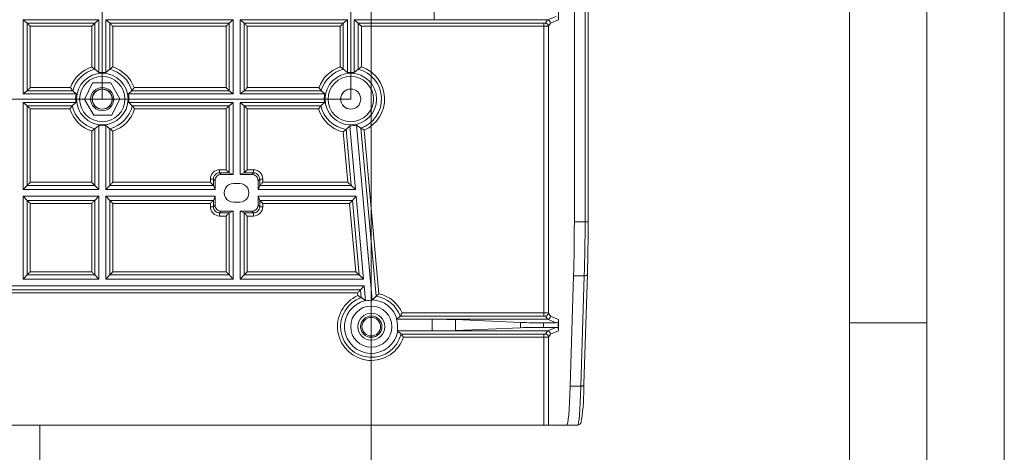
# Model space of a CAD drawing. Header units: millimetres. Extents: x 0 to 420, y 0 to 297.
# Tile 11 of 13: x 356 to 420, y 186 to 214. Entities that reach past the tile are written whole.
import ezdxf

# ---------------------------------------------------------------- set-up
doc = ezdxf.new("R2010")
doc.units = ezdxf.units.MM
doc.styles.add('SLDTEXTSTYLE1', font='TXT', dxfattribs={"width": 0.605})
doc.dimstyles.new('SLDDIMSTYLE0', dxfattribs={"dimtxt": 2.568319, "dimasz": 3.3, "dimexe": 0, "dimexo": 0.0625, "dimgap": 0.64208, "dimtad": 1, "dimdec": 3, "dimlfac": 5, "dimrnd": 1e-09, "dimzin": 12, "dimdsep": 46, "dimtxsty": 'SLDTEXTSTYLE1', "dimsah": 1, "dimcen": 0.09, "dimadec": 0, "dimazin": 3, "dimtfac": 1, "dimtdec": 1, "dimtmove": 0, "dimatfit": 0, "dimfxl": 1, "dimfrac": 2, "dimtolj": 1, "dimtzin": 12, "dimarcsym": 0})
doc.dimstyles.new('SLDDIMSTYLE1', dxfattribs={"dimtxt": 2.568319, "dimasz": 3.3, "dimexe": 0, "dimexo": 0.0625, "dimgap": 0.64208, "dimtad": 1, "dimdec": 3, "dimlfac": 5, "dimrnd": 1e-09, "dimzin": 12, "dimdsep": 46, "dimtxsty": 'SLDTEXTSTYLE1', "dimsah": 1, "dimcen": 0.09, "dimadec": 0, "dimazin": 3, "dimtfac": 1, "dimtdec": 1, "dimtofl": 0, "dimtmove": 0, "dimatfit": 3, "dimfxl": 1, "dimfrac": 2, "dimtolj": 1, "dimtzin": 12, "dimarcsym": 0})

# ---------------------------------------------------------------- blocks, each defined once
blk = doc.blocks.new('*D24')
at = {"color": 7, "linetype": 'Continuous', "lineweight": 0}
for p, q in [((350.528, 264.902), (349.94, 264.902)), ((349.94, 264.902), (349.94, 260.958)), ((356.897, 264.902), (357.485, 264.902)), ((357.485, 264.902), (357.485, 260.958)), ((345.683, 209.12), (345.683, 261.37)), ((361.743, 209.12), (361.743, 261.37)), ((349.94, 260.958), (350.528, 260.958)), ((357.485, 260.958), (356.897, 260.958)), ((345.683, 260.37), (339.283, 260.37)), ((345.683, 260.37), (361.743, 260.37)), ((361.743, 260.37), (368.143, 260.37))]:
    blk.add_line(p, q, dxfattribs=at)
for points in [[(345.683, 260.37), (342.383, 260.87), (342.383, 259.87)], [(361.743, 260.37), (365.043, 259.87), (365.043, 260.87)]]:
    blk.add_solid(points, dxfattribs=at)
at = {"color": 7, "linetype": 'Continuous', "lineweight": 0, "char_height": 2.6458, "attachment_point": 1, "style": 'SLDTEXTSTYLE1'}
for s, insert in [('80,3', (349.107, 268.901, 32.371)), ('3,2', (351.263, 264.369, 32.371))]:
    blk.add_mtext(s, dxfattribs=dict(at, insert=insert))
blk = doc.blocks.new('*D25')
at = {"color": 7, "linetype": 'Continuous', "lineweight": 0}
for p, q in [((307.117, 225.18), (307.117, 231.58)), ((377.789, 225.18), (306.117, 225.18)), ((307.117, 225.18), (307.117, 209.128)), ((302.585, 220.339), (302.585, 220.927)), ((302.585, 220.927), (306.529, 220.927)), ((306.529, 220.927), (306.529, 220.339)), ((302.585, 213.969), (302.585, 213.381)), ((306.529, 213.381), (306.529, 213.969)), ((302.585, 213.381), (306.529, 213.381)), ((377.789, 209.128), (306.117, 209.128)), ((307.117, 209.128), (307.117, 202.728))]:
    blk.add_line(p, q, dxfattribs=at)
for points in [[(307.117, 225.18), (307.617, 228.48), (306.617, 228.48)], [(307.117, 209.128), (306.617, 205.828), (307.617, 205.828)]]:
    blk.add_solid(points, dxfattribs=at)
at = {"color": 7, "linetype": 'Continuous', "lineweight": 0, "char_height": 2.6458, "attachment_point": 1, "rotation": 90, "style": 'SLDTEXTSTYLE1'}
for s, insert in [('3,2', (303.118, 214.704, 32.371)), ('80,3', (298.586, 212.548, 32.371))]:
    blk.add_mtext(s, dxfattribs=dict(at, insert=insert))
blk = doc.blocks.new('*D26')
at = {"color": 7, "linetype": 'Continuous', "lineweight": 0}
for p, q in [((328.317, 235.068), (328.317, 122.653)), ((379.117, 235.068), (379.117, 122.653)), ((351.022, 128.185), (350.434, 128.185)), ((350.434, 128.185), (350.434, 124.241)), ((356.411, 128.185), (356.999, 128.185)), ((356.999, 128.185), (356.999, 124.241)), ((350.434, 124.241), (351.022, 124.241)), ((356.999, 124.241), (356.411, 124.241)), ((328.317, 123.653), (379.117, 123.653))]:
    blk.add_line(p, q, dxfattribs=at)
for points in [[(328.317, 123.653), (331.617, 123.153), (331.617, 124.153)], [(379.117, 123.653), (375.817, 124.153), (375.817, 123.153)]]:
    blk.add_solid(points, dxfattribs=at)
at = {"color": 7, "linetype": 'Continuous', "lineweight": 0, "char_height": 2.6458, "attachment_point": 1, "style": 'SLDTEXTSTYLE1'}
for s, insert in [('254', (349.601, 132.184, 32.371)), ('10', (351.757, 127.651, 32.371))]:
    blk.add_mtext(s, dxfattribs=dict(at, insert=insert))
blk = doc.blocks.new('*D27')
at = {"color": 7, "linetype": 'Continuous', "lineweight": 0}
for p, q in [((350.529, 277.682), (349.941, 277.682)), ((349.941, 277.682), (349.941, 273.738)), ((356.898, 277.682), (357.486, 277.682)), ((357.486, 277.682), (357.486, 273.738)), ((329.639, 209.128), (329.639, 274.15)), ((377.789, 209.128), (377.789, 274.15)), ((349.941, 273.738), (350.529, 273.738)), ((357.486, 273.738), (356.898, 273.738)), ((329.639, 273.15), (377.789, 273.15))]:
    blk.add_line(p, q, dxfattribs=at)
for points in [[(329.639, 273.15), (332.939, 272.65), (332.939, 273.65)], [(377.789, 273.15), (374.489, 273.65), (374.489, 272.65)]]:
    blk.add_solid(points, dxfattribs=at)
at = {"color": 7, "linetype": 'Continuous', "lineweight": 0, "char_height": 2.6458, "attachment_point": 1, "style": 'SLDTEXTSTYLE1'}
for s, insert in [('240,8', (348.128, 281.681, 32.371)), ('9,5', (351.264, 277.149, 32.371))]:
    blk.add_mtext(s, dxfattribs=dict(at, insert=insert))

msp = doc.modelspace()

# ---------------------------------------------------------------- linework, layer by layer
at = {"color": 133, "linetype": 'Continuous', "lineweight": 0}
for p, q in [((420, 0), (420, 297)), ((415, 292), (415, 5)), ((410, 60.25), (410, 287)), ((415, 194.66667), (410, 194.66667))]:
    msp.add_line(p, q, dxfattribs=at)
at = {"color": 7, "linetype": 'Continuous', "lineweight": 15}
for p, q in [((392.2304, 201.1908), (392.2304, 220.70394)), ((393.12234, 201.1908), (393.12234, 220.74705)), ((391.2084, 214.98175), (391.2084, 214.24468)), ((356.62928, 214.23698), (361.52261, 214.23698)), ((356.62928, 209.45605), (356.62928, 214.23698)), ((356.62928, 214.23698), (356.89297, 214.02623)), ((356.89327, 214.02596), (356.89297, 214.02623)), ((361.25892, 214.02623), (361.25862, 214.02596)), ((361.25892, 214.02623), (361.52261, 214.23698)), ((361.52261, 210.83393), (361.52261, 214.23698)), ((361.96268, 214.23698), (370.19958, 214.23698)), ((361.96268, 210.83393), (361.96268, 214.23698)), ((361.96268, 214.23698), (362.22637, 214.02623)), ((362.22667, 214.02596), (362.22637, 214.02623)), ((369.9359, 214.02623), (369.93559, 214.02596)), ((370.19958, 214.23698), (369.9359, 214.02623)), ((370.19958, 209.45605), (370.19958, 214.23698)), ((370.63965, 214.23698), (377.57461, 214.23698)), ((370.63965, 209.45605), (370.63965, 214.23698)), ((370.90334, 214.02623), (370.63965, 214.23698)), ((370.90364, 214.02596), (370.90334, 214.02623)), ((377.31092, 214.02623), (377.31062, 214.02596)), ((377.57461, 214.23698), (377.31092, 214.02623)), ((377.57461, 210.83393), (377.57461, 214.23698)), ((378.01468, 210.83393), (378.01468, 214.23698)), ((378.01468, 214.23698), (383.18243, 214.23698)), ((378.01468, 214.23698), (378.27836, 214.02623)), ((378.27867, 214.02596), (378.27836, 214.02623)), ((383.18243, 214.23698), (390.48913, 214.23698)), ((390.48959, 214.23698), (390.48913, 214.23698)), ((361.25862, 211.05209), (361.52261, 210.83393)), ((361.96268, 210.83393), (362.22667, 211.05209)), ((377.31062, 211.05209), (377.57461, 210.83393)), ((378.01468, 210.83393), (378.27867, 211.05209)), ((361.11598, 210.16801), (360.60264, 209.108)), ((362.29376, 210.16801), (361.11598, 210.16801)), ((362.88264, 209.14803), (362.29376, 210.16801)), ((356.89297, 209.66681), (356.62928, 209.45605)), ((356.62928, 209.45605), (360.05418, 209.45605)), ((356.89297, 209.66681), (356.89327, 209.66708)), ((359.83326, 209.66708), (359.83349, 209.66681)), ((360.05418, 209.45605), (359.83349, 209.66681)), ((363.6518, 209.66681), (363.43111, 209.45605)), ((363.43111, 209.45605), (370.19958, 209.45605)), ((363.6518, 209.66681), (363.65204, 209.66708)), ((369.93559, 209.66708), (369.9359, 209.66681)), ((369.9359, 209.66681), (370.19958, 209.45605)), ((370.63965, 209.45605), (370.90334, 209.66681)), ((370.63965, 209.45605), (376.10618, 209.45605)), ((370.90334, 209.66681), (370.90364, 209.66708)), ((375.88525, 209.66708), (375.88549, 209.66681)), ((375.88549, 209.66681), (376.10618, 209.45605)), ((356.62928, 208.90358), (360.03731, 208.90358)), ((356.62928, 203.28805), (356.62928, 208.90358)), ((356.62928, 208.90358), (356.89297, 208.69282)), ((356.89327, 208.69256), (356.89297, 208.69282)), ((359.80725, 208.69282), (359.807, 208.69256)), ((359.80725, 208.69282), (360.03731, 208.90358)), ((360.60264, 209.108), (361.19153, 208.08801)), ((362.36931, 208.08801), (362.88264, 209.14803)), ((363.44798, 208.90358), (363.67804, 208.69282)), ((363.44798, 208.90358), (370.19958, 208.90358)), ((363.67829, 208.69256), (363.67804, 208.69282)), ((369.9359, 208.69282), (369.93559, 208.69256)), ((370.19958, 208.90358), (369.9359, 208.69282)), ((370.19958, 204.25627), (370.19958, 208.90358)), ((370.63965, 208.90358), (376.08931, 208.90358)), ((370.63965, 204.25627), (370.63965, 208.90358)), ((370.90334, 208.69282), (370.63965, 208.90358)), ((370.90364, 208.69256), (370.90334, 208.69282)), ((375.85924, 208.69282), (375.85899, 208.69256)), ((376.08931, 208.90358), (375.85924, 208.69282)), ((361.19153, 208.08801), (362.36931, 208.08801)), ((361.52261, 207.42211), (361.25862, 207.20393)), ((361.52261, 203.28805), (361.52261, 207.42211)), ((362.22667, 207.20393), (361.96268, 207.42211)), ((361.96268, 203.28805), (361.96268, 207.42211)), ((377.72829, 207.40926), (377.4849, 207.16831)), ((377.72829, 207.40926), (378.09892, 203.28805)), ((378.44907, 207.25502), (378.16659, 207.44868)), ((378.16659, 207.44868), (379.18432, 196.13213)), ((369.42815, 204.25627), (370.19958, 204.25627)), ((370.19958, 204.25627), (369.9365, 204.36128)), ((370.90273, 204.36128), (370.63965, 204.25627)), ((370.63965, 204.25627), (371.40514, 204.25627)), ((356.89327, 203.55204), (356.62928, 203.28805)), ((361.52261, 203.28805), (361.25862, 203.55204)), ((362.22667, 203.55204), (361.96268, 203.28805)), ((368.92339, 203.55113), (369.02839, 203.28805)), ((369.02839, 203.28805), (369.02839, 203.85651)), ((370.21665, 203.66802), (370.61665, 203.66802)), ((371.8049, 203.28805), (371.8049, 203.85651)), ((371.8049, 203.28805), (371.90991, 203.55113)), ((378.09892, 203.28805), (377.81012, 203.55204)), ((356.62928, 203.28805), (361.52261, 203.28805)), ((361.96268, 203.28805), (369.02839, 203.28805)), ((371.8049, 203.28805), (378.09892, 203.28805)), ((356.62928, 202.84798), (361.52261, 202.84798)), ((356.62928, 197.50525), (356.62928, 202.84798)), ((356.62928, 202.84798), (356.89327, 202.58399)), ((361.25862, 202.58399), (361.52261, 202.84798)), ((361.52261, 197.50525), (361.52261, 202.84798)), ((361.96268, 202.84798), (369.02839, 202.84798)), ((361.96268, 197.50525), (361.96268, 202.84798)), ((361.96268, 202.84798), (362.22667, 202.58399)), ((369.02839, 202.84798), (368.92339, 202.58491)), ((369.02839, 202.27951), (369.02839, 202.84798)), ((370.21665, 202.46802), (370.61665, 202.46802)), ((371.8049, 202.84798), (378.1385, 202.84798)), ((371.8049, 202.27951), (371.8049, 202.84798)), ((371.90991, 202.58491), (371.8049, 202.84798)), ((377.89718, 202.58399), (378.1385, 202.84798)), ((378.1385, 202.84798), (378.61898, 197.50525)), ((369.42815, 201.87976), (370.19958, 201.87976)), ((369.9365, 201.77476), (370.19958, 201.87976)), ((370.19958, 197.50525), (370.19958, 201.87976)), ((370.63965, 197.50525), (370.63965, 201.87976)), ((370.63965, 201.87976), (371.40514, 201.87976)), ((370.63965, 201.87976), (370.90273, 201.77476)), ((356.89327, 197.76924), (356.62928, 197.50525)), ((361.52261, 197.50525), (361.25862, 197.76924)), ((362.22667, 197.76924), (361.96268, 197.50525)), ((370.19958, 197.50525), (369.93559, 197.76924)), ((370.90364, 197.76924), (370.63965, 197.50525)), ((378.33018, 197.76924), (378.61898, 197.50525)), ((392.85294, 190.6906), (393.07507, 197.81339)), ((393.07507, 197.81339), (393.07498, 197.81962)), ((356.62928, 197.50525), (361.52261, 197.50525)), ((361.96268, 197.50525), (370.19958, 197.50525)), ((370.63965, 197.50525), (378.61898, 197.50525)), ((391.95947, 190.58059), (392.18161, 197.70338)), ((328.77473, 197.06518), (378.65855, 197.06518)), ((378.65855, 197.06518), (378.41724, 196.80119)), ((378.65855, 197.06518), (378.74601, 196.09271)), ((378.46222, 196.301), (378.73481, 196.11457)), ((378.73481, 196.11457), (378.74601, 196.09271)), ((379.18432, 196.13213), (379.19144, 196.15563)), ((379.19144, 196.15563), (379.42639, 196.38771)), ((380.77689, 194.91161), (380.75426, 194.90425)), ((380.75426, 194.90425), (383.05884, 194.90425)), ((380.97762, 195.115), (380.77689, 194.91161)), ((380.97762, 195.115), (380.97784, 195.11527)), ((383.05884, 194.90425), (390.48913, 194.90425)), ((384.55251, 194.88633), (388.75269, 194.69525)), ((390.24637, 194.67734), (391.05673, 194.67734)), ((390.48913, 194.90425), (390.48959, 194.90425)), ((391.18905, 194.32873), (391.18905, 194.72731)), ((391.2084, 194.89655), (391.2084, 194.15948)), ((380.79958, 194.15178), (380.82247, 194.14443)), ((380.79958, 194.15178), (383.05403, 194.15178)), ((380.82247, 194.14443), (381.03966, 193.94103)), ((383.05403, 194.15178), (390.48913, 194.15178)), ((384.54793, 194.16971), (388.75055, 194.36078)), ((390.24446, 194.37869), (391.05673, 194.37869)), ((390.48959, 194.15178), (390.48913, 194.15178)), ((381.03991, 193.94075), (381.03966, 193.94103)), ((317.17102, 188.06802), (390.26227, 188.06802)), ((357.71664, 176.78466), (357.71664, 188.06802)), ((390.26227, 188.06802), (390.56198, 188.06802)), ((391.7463, 188.06802), (390.56198, 188.06802)), ((392.44697, 188.06802), (391.7463, 188.06802))]:
    msp.add_line(p, q, dxfattribs=at)
at = {"color": 8, "linetype": 'Continuous', "lineweight": 0}
for p, q in [((392.92234, 201.1908), (392.92234, 220.74705)), ((383.18243, 214.23698), (383.18724, 214.98945)), ((390.48913, 214.23698), (391.05673, 214.4639)), ((356.89297, 214.02623), (361.25892, 214.02623)), ((356.89327, 209.66708), (356.89327, 214.02596)), ((361.05938, 213.82671), (357.09251, 213.82671)), ((357.09251, 213.82671), (357.09251, 209.86632)), ((361.05938, 211.20161), (361.05938, 213.82671)), ((361.25862, 214.02596), (361.25862, 211.05209)), ((362.22637, 214.02623), (369.9359, 214.02623)), ((362.22667, 211.05209), (362.22667, 214.02596)), ((362.42591, 213.82671), (362.42591, 211.20161)), ((369.73635, 213.82671), (362.42591, 213.82671)), ((369.73635, 209.86632), (369.73635, 213.82671)), ((369.93559, 214.02596), (369.93559, 209.66708)), ((370.90334, 214.02623), (377.31092, 214.02623)), ((370.90364, 209.66708), (370.90364, 214.02596)), ((377.11138, 213.82671), (371.10288, 213.82671)), ((371.10288, 213.82671), (371.10288, 209.86632)), ((377.11138, 211.20161), (377.11138, 213.82671)), ((377.31062, 214.02596), (377.31062, 211.05209)), ((378.27836, 214.02623), (390.26227, 214.02623)), ((378.27867, 211.05209), (378.27867, 214.02596)), ((378.47791, 213.82671), (378.47791, 211.20161)), ((390.26227, 213.82671), (378.47791, 213.82671)), ((390.26227, 213.82671), (390.26227, 214.02623)), ((390.26227, 213.82671), (390.26227, 195.31452)), ((390.36217, 214.03292), (390.48959, 214.23698)), ((390.68917, 214.0371), (390.56198, 213.8334)), ((390.56198, 195.30783), (390.56198, 213.8334)), ((391.2084, 214.24468), (390.68917, 214.0371)), ((357.09251, 209.86632), (359.688, 209.86632)), ((363.79729, 209.86632), (369.73635, 209.86632)), ((371.10288, 209.86632), (375.74, 209.86632)), ((359.83349, 209.66681), (356.89297, 209.66681)), ((369.9359, 209.66681), (363.6518, 209.66681)), ((375.88549, 209.66681), (370.90334, 209.66681)), ((356.89297, 208.69282), (359.80725, 208.69282)), ((356.89327, 203.55204), (356.89327, 208.69256)), ((363.67804, 208.69282), (369.9359, 208.69282)), ((369.93559, 208.69256), (369.93559, 204.36191)), ((370.90334, 208.69282), (375.85924, 208.69282)), ((370.90364, 204.36191), (370.90364, 208.69256)), ((359.65367, 208.49331), (357.09251, 208.49331)), ((357.09251, 208.49331), (357.09251, 203.75128)), ((369.73635, 208.49331), (363.83162, 208.49331)), ((369.73635, 204.56116), (369.73635, 208.49331)), ((375.70567, 208.49331), (371.10288, 208.49331)), ((371.10288, 208.49331), (371.10288, 204.56116)), ((361.05938, 203.75128), (361.05938, 207.05442)), ((361.25862, 207.20393), (361.25862, 203.55204)), ((362.22667, 203.55204), (362.22667, 207.20393)), ((362.42591, 207.05442), (362.42591, 203.75128)), ((377.59216, 203.75128), (377.29986, 207.00155)), ((377.4849, 207.16831), (377.81012, 203.55204)), ((379.42639, 196.38771), (378.44907, 207.25502)), ((378.6609, 207.12395), (379.61143, 196.55448)), ((369.32314, 204.56116), (369.32314, 204.36128)), ((369.32314, 204.56116), (369.73635, 204.56116)), ((369.32314, 204.36128), (369.42815, 204.25627)), ((369.9365, 204.36128), (369.32314, 204.36128)), ((371.51015, 204.36128), (370.90273, 204.36128)), ((371.10288, 204.56116), (371.51015, 204.56116)), ((371.40514, 204.25627), (371.51015, 204.36128)), ((371.51015, 204.56116), (371.51015, 204.36128)), ((361.25862, 203.55204), (356.89327, 203.55204)), ((357.09251, 203.75128), (361.05938, 203.75128)), ((368.92275, 203.55204), (362.22667, 203.55204)), ((362.42591, 203.75128), (368.72351, 203.75128)), ((368.72351, 203.96152), (368.92339, 203.96152)), ((368.72351, 203.75128), (368.72351, 203.96152)), ((369.02839, 203.85651), (368.92339, 203.96152)), ((368.92339, 203.96152), (368.92339, 203.55113)), ((371.90991, 203.96152), (371.8049, 203.85651)), ((371.90991, 203.55113), (371.90991, 203.96152)), ((372.10978, 203.96152), (371.90991, 203.96152)), ((377.81012, 203.55204), (371.91054, 203.55204)), ((372.10978, 203.96152), (372.10978, 203.75128)), ((372.10978, 203.75128), (377.59216, 203.75128)), ((356.89327, 197.76924), (356.89327, 202.58399)), ((356.89327, 202.58399), (361.25862, 202.58399)), ((357.09251, 202.38475), (357.09251, 197.96848)), ((361.05938, 202.38475), (357.09251, 202.38475)), ((361.05938, 197.96848), (361.05938, 202.38475)), ((361.25862, 202.58399), (361.25862, 197.76924)), ((362.22667, 197.76924), (362.22667, 202.58399)), ((362.22667, 202.58399), (368.92275, 202.58399)), ((368.72351, 202.38475), (362.42591, 202.38475)), ((362.42591, 202.38475), (362.42591, 197.96848)), ((368.72351, 202.17452), (368.72351, 202.38475)), ((368.92339, 202.58491), (368.92339, 202.17452)), ((368.92339, 202.17452), (369.02839, 202.27951)), ((371.8049, 202.27951), (371.90991, 202.17452)), ((371.90991, 202.17452), (371.90991, 202.58491)), ((371.91054, 202.58399), (377.89718, 202.58399)), ((372.10978, 202.38475), (372.10978, 202.17452)), ((377.71505, 202.38475), (372.10978, 202.38475)), ((378.11222, 197.96848), (377.71505, 202.38475)), ((377.89718, 202.58399), (378.33018, 197.76924)), ((368.92339, 202.17452), (368.72351, 202.17452)), ((369.42815, 201.87976), (369.32314, 201.77476)), ((369.32314, 201.77476), (369.9365, 201.77476)), ((369.32314, 201.77476), (369.32314, 201.57488)), ((369.93559, 201.77412), (369.93559, 197.76924)), ((370.90273, 201.77476), (371.51015, 201.77476)), ((370.90364, 197.76924), (370.90364, 201.77412)), ((371.51015, 201.77476), (371.40514, 201.87976)), ((371.51015, 201.57488), (371.51015, 201.77476)), ((372.10978, 202.17452), (371.90991, 202.17452)), ((369.73635, 201.57488), (369.32314, 201.57488)), ((369.73635, 197.96848), (369.73635, 201.57488)), ((371.51015, 201.57488), (371.10288, 201.57488)), ((371.10288, 201.57488), (371.10288, 197.96848)), ((392.2304, 201.1908), (392.92234, 201.1908)), ((392.92234, 201.1908), (393.12234, 201.1908)), ((361.25862, 197.76924), (356.89327, 197.76924)), ((357.09251, 197.96848), (361.05938, 197.96848)), ((369.93559, 197.76924), (362.22667, 197.76924)), ((362.42591, 197.96848), (369.73635, 197.96848)), ((378.33018, 197.76924), (370.90364, 197.76924)), ((371.10288, 197.96848), (378.11222, 197.96848)), ((392.87517, 197.70338), (392.18161, 197.70338)), ((392.65303, 190.58059), (392.87517, 197.70338)), ((329.01605, 196.80119), (378.41724, 196.80119)), ((378.23512, 196.60195), (329.19817, 196.60195)), ((378.25039, 196.43207), (378.23512, 196.60195)), ((378.41724, 196.80119), (378.46222, 196.301)), ((381.11183, 195.31452), (390.26227, 195.31452)), ((390.26227, 195.115), (390.26227, 195.31452)), ((390.56198, 195.30783), (390.68917, 195.10413)), ((390.26227, 195.115), (380.97762, 195.115)), ((383.05403, 194.15178), (383.05884, 194.90425)), ((384.55251, 194.88633), (384.54793, 194.16971)), ((388.75055, 194.36078), (388.75269, 194.69525)), ((390.24637, 194.67734), (390.24446, 194.37869)), ((390.48959, 194.90425), (390.36217, 195.10831)), ((391.05673, 194.67734), (390.48913, 194.90425)), ((390.68917, 195.10413), (391.2084, 194.89655)), ((390.36217, 193.94772), (390.48959, 194.15178)), ((390.48913, 194.15178), (391.05673, 194.37869)), ((390.68917, 193.9519), (390.56198, 193.74819)), ((391.2084, 194.15948), (390.68917, 193.9519)), ((381.03966, 193.94103), (390.26227, 193.94103)), ((390.26227, 193.74151), (381.18917, 193.74151)), ((390.26227, 193.74151), (390.26227, 193.94103)), ((390.26227, 193.74151), (390.26227, 188.06802)), ((390.56198, 188.06802), (390.56198, 193.74819)), ((391.95947, 190.58059), (392.65303, 190.58059))]:
    msp.add_line(p, q, dxfattribs=at)
at = {"color": 7, "linetype": 'Continuous', "lineweight": 15, "flags": 128}
for points in [[(357.09251, 213.82671), (357.05563, 213.86359), (357.02002, 213.8992), (356.9869, 213.93233), (356.95739, 213.96183), (356.93252, 213.9867), (356.91314, 214.00608), (356.8999, 214.01932), (356.89327, 214.02596)], [(361.05938, 213.82671), (361.09625, 213.86359), (361.13187, 213.8992), (361.16499, 213.93233), (361.1945, 213.96183), (361.21937, 213.9867), (361.23875, 214.00608), (361.25199, 214.01932), (361.25862, 214.02596)], [(362.42591, 213.82671), (362.38903, 213.86359), (362.35342, 213.8992), (362.3203, 213.93233), (362.29079, 213.96183), (362.26592, 213.9867), (362.24654, 214.00608), (362.2333, 214.01932), (362.22667, 214.02596)], [(369.73635, 213.82671), (369.77323, 213.86359), (369.80884, 213.8992), (369.84197, 213.93233), (369.87147, 213.96183), (369.89634, 213.9867), (369.91573, 214.00608), (369.92896, 214.01932), (369.93559, 214.02596)], [(371.10288, 213.82671), (371.06601, 213.86359), (371.0304, 213.8992), (370.99727, 213.93233), (370.96777, 213.96183), (370.94289, 213.9867), (370.92351, 214.00608), (370.91028, 214.01932), (370.90364, 214.02596)], [(377.31062, 214.02596), (377.30399, 214.01932), (377.29075, 214.00608), (377.27137, 213.9867), (377.2465, 213.96183), (377.21699, 213.93233), (377.18386, 213.8992), (377.14825, 213.86359), (377.11138, 213.82671)], [(378.47791, 213.82671), (378.44103, 213.86359), (378.40542, 213.8992), (378.3723, 213.93233), (378.34279, 213.96183), (378.31792, 213.9867), (378.29854, 214.00608), (378.2853, 214.01932), (378.27867, 214.02596)], [(356.89327, 209.66708), (356.8999, 209.67371), (356.91314, 209.68694), (356.93252, 209.70633), (356.95739, 209.7312), (356.9869, 209.76071), (357.02002, 209.79384), (357.05563, 209.82944), (357.09251, 209.86632)], [(369.93559, 209.66708), (369.92896, 209.67371), (369.91573, 209.68694), (369.89634, 209.70633), (369.87147, 209.7312), (369.84197, 209.76071), (369.80884, 209.79384), (369.77323, 209.82944), (369.73635, 209.86632)], [(371.10288, 209.86632), (371.06601, 209.82944), (371.0304, 209.79384), (370.99727, 209.76071), (370.96777, 209.7312), (370.94289, 209.70633), (370.92351, 209.68694), (370.91028, 209.67371), (370.90364, 209.66708)], [(357.09251, 208.49331), (357.05563, 208.53019), (357.02002, 208.5658), (356.9869, 208.59893), (356.95739, 208.62843), (356.93252, 208.6533), (356.91314, 208.67269), (356.8999, 208.68592), (356.89327, 208.69256)], [(369.93559, 208.69256), (369.92896, 208.68592), (369.91573, 208.67269), (369.89634, 208.6533), (369.87147, 208.62843), (369.84197, 208.59893), (369.80884, 208.5658), (369.77323, 208.53019), (369.73635, 208.49331)], [(371.10288, 208.49331), (371.06601, 208.53019), (371.0304, 208.5658), (370.99727, 208.59893), (370.96777, 208.62843), (370.94289, 208.6533), (370.92351, 208.67269), (370.91028, 208.68592), (370.90364, 208.69256)], [(369.73635, 204.56116), (369.77323, 204.52427), (369.80884, 204.48867), (369.84197, 204.45554), (369.87147, 204.42603), (369.89634, 204.40117), (369.91573, 204.38178), (369.92896, 204.36855), (369.93559, 204.36191)], [(370.90364, 204.36191), (370.91028, 204.36855), (370.92351, 204.38178), (370.94289, 204.40117), (370.96777, 204.42603), (370.99727, 204.45554), (371.0304, 204.48867), (371.06601, 204.52427), (371.10288, 204.56116)], [(356.89327, 203.55204), (356.8999, 203.55868), (356.91314, 203.57191), (356.93252, 203.59129), (356.95739, 203.61616), (356.9869, 203.64567), (357.02002, 203.67879), (357.05563, 203.7144), (357.09251, 203.75128)], [(361.05938, 203.75128), (361.09625, 203.7144), (361.13187, 203.67879), (361.16499, 203.64567), (361.1945, 203.61616), (361.21937, 203.59129), (361.23875, 203.57191), (361.25199, 203.55868), (361.25862, 203.55204)], [(362.22667, 203.55204), (362.2333, 203.55868), (362.24654, 203.57191), (362.26592, 203.59129), (362.29079, 203.61616), (362.3203, 203.64567), (362.35342, 203.67879), (362.38903, 203.7144), (362.42591, 203.75128)], [(368.92275, 203.55204), (368.91611, 203.55868), (368.90288, 203.57191), (368.8835, 203.59129), (368.85863, 203.61616), (368.82912, 203.64567), (368.79599, 203.67879), (368.76039, 203.7144), (368.72351, 203.75128)], [(371.91054, 203.55204), (371.91717, 203.55868), (371.9304, 203.57191), (371.94979, 203.59129), (371.97466, 203.61616), (372.00417, 203.64567), (372.03729, 203.67879), (372.07291, 203.7144), (372.10978, 203.75128)], [(377.59216, 203.75128), (377.6325, 203.7144), (377.67146, 203.67879), (377.7077, 203.64567), (377.73997, 203.61616), (377.76718, 203.59129), (377.78839, 203.57191), (377.80287, 203.55868), (377.81012, 203.55204)], [(357.09251, 202.38475), (357.05563, 202.42162), (357.02002, 202.45723), (356.9869, 202.49036), (356.95739, 202.51986), (356.93252, 202.54474), (356.91314, 202.56413), (356.8999, 202.57736), (356.89327, 202.58399)], [(361.25862, 202.58399), (361.25199, 202.57736), (361.23875, 202.56413), (361.21937, 202.54474), (361.1945, 202.51986), (361.16499, 202.49036), (361.13187, 202.45723), (361.09625, 202.42162), (361.05938, 202.38475)], [(362.42591, 202.38475), (362.38903, 202.42162), (362.35342, 202.45723), (362.3203, 202.49036), (362.29079, 202.51986), (362.26592, 202.54474), (362.24654, 202.56413), (362.2333, 202.57736), (362.22667, 202.58399)], [(368.72351, 202.38475), (368.76039, 202.42162), (368.79599, 202.45723), (368.82912, 202.49036), (368.85863, 202.51986), (368.8835, 202.54474), (368.90288, 202.56413), (368.91611, 202.57736), (368.92275, 202.58399)], [(371.90991, 202.58491), (371.91016, 202.58444), (371.91054, 202.58399)], [(372.10978, 202.38475), (372.07291, 202.42162), (372.03729, 202.45723), (372.00417, 202.49036), (371.97466, 202.51986), (371.94979, 202.54474), (371.9304, 202.56413), (371.91717, 202.57736), (371.91054, 202.58399)], [(377.89718, 202.58399), (377.89112, 202.57736), (377.87903, 202.56413), (377.86131, 202.54474), (377.83857, 202.51986), (377.81159, 202.49036), (377.78132, 202.45723), (377.74877, 202.42162), (377.71505, 202.38475)], [(369.93559, 201.77412), (369.92896, 201.76749), (369.91573, 201.75425), (369.89634, 201.73487), (369.87147, 201.70999), (369.84197, 201.68049), (369.80884, 201.64736), (369.77323, 201.61175), (369.73635, 201.57488)], [(371.10288, 201.57488), (371.06601, 201.61175), (371.0304, 201.64736), (370.99727, 201.68049), (370.96777, 201.70999), (370.94289, 201.73487), (370.92351, 201.75425), (370.91028, 201.76749), (370.90364, 201.77412)], [(357.09251, 197.96848), (357.05563, 197.93161), (357.02002, 197.896), (356.9869, 197.86287), (356.95739, 197.83337), (356.93252, 197.80849), (356.91314, 197.7891), (356.8999, 197.77587), (356.89327, 197.76924)], [(361.25862, 197.76924), (361.25199, 197.77587), (361.23875, 197.7891), (361.21937, 197.80849), (361.1945, 197.83337), (361.16499, 197.86287), (361.13187, 197.896), (361.09625, 197.93161), (361.05938, 197.96848)], [(362.42591, 197.96848), (362.38903, 197.93161), (362.35342, 197.896), (362.3203, 197.86287), (362.29079, 197.83337), (362.26592, 197.80849), (362.24654, 197.7891), (362.2333, 197.77587), (362.22667, 197.76924)], [(369.93559, 197.76924), (369.92896, 197.77587), (369.91573, 197.7891), (369.89634, 197.80849), (369.87147, 197.83337), (369.84197, 197.86287), (369.80884, 197.896), (369.77323, 197.93161), (369.73635, 197.96848)], [(371.10288, 197.96848), (371.06601, 197.93161), (371.0304, 197.896), (370.99727, 197.86287), (370.96777, 197.83337), (370.94289, 197.80849), (370.92351, 197.7891), (370.91028, 197.77587), (370.90364, 197.76924)], [(378.11222, 197.96848), (378.15256, 197.93161), (378.19152, 197.896), (378.22775, 197.86287), (378.26004, 197.83337), (378.28724, 197.80849), (378.30845, 197.7891), (378.32293, 197.77587), (378.33018, 197.76924)], [(378.23512, 196.60195), (378.26882, 196.63883), (378.30138, 196.67444), (378.33166, 196.70757), (378.35863, 196.73707), (378.38136, 196.76194), (378.39908, 196.78132), (378.41118, 196.79456), (378.41724, 196.80119)], [(391.7463, 188.06802), (391.77736, 188.11032), (391.80797, 188.23664), (391.83772, 188.44518), (391.86617, 188.73301), (391.89294, 189.09608), (391.91764, 189.52925), (391.93992, 190.02642), (391.95947, 190.58059)]]:
    msp.add_lwpolyline(points, dxfattribs=at)
at = {"color": 8, "linetype": 'Continuous', "lineweight": 0, "flags": 128}
for points in [[(392.87517, 197.70338), (392.91504, 197.70489), (392.95332, 197.71101), (392.98845, 197.7215), (393.01903, 197.73592), (393.04383, 197.75372), (393.06186, 197.77415), (393.07238, 197.79642), (393.07507, 197.81339)], [(392.44697, 188.06802), (392.47699, 188.11032), (392.50659, 188.23664), (392.53534, 188.44518), (392.56285, 188.73301), (392.58872, 189.09608), (392.61259, 189.52925), (392.63413, 190.02642), (392.65303, 190.58059)], [(392.65303, 190.58059), (392.69291, 190.58209), (392.73118, 190.58822), (392.76632, 190.59871), (392.7969, 190.61313), (392.8217, 190.63093), (392.83972, 190.65136), (392.85025, 190.67363), (392.85294, 190.6906)]]:
    msp.add_lwpolyline(points, dxfattribs=at)
at = {"color": 8, "linetype": 'Continuous', "lineweight": 0}
for centre, radius in [((361.74265, 209.12801), 1.66602), ((361.74265, 209.12801), 1.46678), ((377.79465, 209.12801), 1.66602), ((377.79464, 209.12801), 1.46678), ((361.74264, 209.12802), 0.75), ((379.11664, 194.42802), 1.33076)]:
    msp.add_circle(centre, radius, dxfattribs=at)
at = {"color": 7, "linetype": 'Continuous', "lineweight": 15}
for centre, radius in [((361.74265, 209.12801), 0.65), ((361.74265, 209.12001), 0.64), ((377.78864, 209.12801), 0.65), ((379.11665, 194.42801), 0.87), ((379.11664, 194.42802), 0.69), ((379.11664, 194.42801), 0.6)]:
    msp.add_circle(centre, radius, dxfattribs=at)
for centre, radius, start, end in [((390.46962, 214.24598), 0.73878, 359.8995424, 13.1399472), ((383.40196, 258.22133), 43.98489, 269.714027, 271.6602597), ((390.48888, 214.03668), 0.2003, 0.1197951, 89.7964229), ((361.74262, 209.12804), 1.98399, 104.1199184, 164.2348466), ((361.74265, 209.1273), 1.72075, 82.6533266, 97.3466734), ((361.74268, 209.12804), 1.98399, 15.7651324, 75.8802223), ((377.79461, 209.12804), 1.98399, 104.119637, 164.2348886), ((377.79464, 209.1273), 1.72075, 82.6533266, 97.3466734), ((361.7425, 209.12802), 1.71989, 169.00482, 187.4981129), ((361.74279, 209.12802), 1.71989, 352.5018871, 10.99518), ((377.79439, 209.12801), 1.71978, 169.0038992, 187.4984161), ((377.79464, 209.12802), 0.65, 90.2637663, 269.7362337), ((361.74264, 209.128), 1.98402, 192.6782661, 255.8795762), ((361.74265, 209.128), 1.98401, 284.1202861, 347.321754), ((377.79465, 209.12801), 1.98403, 192.6785499, 261.0182637), ((361.74265, 209.12873), 1.72075, 262.6533266, 277.3466734), ((377.7946, 209.12833), 1.72035, 267.7911875, 282.4879265), ((369.42807, 203.85659), 0.39968, 89.9883445, 180.0116555), ((369.93762, 204.36387), 0.00282, 223.9512822, 246.6194737), ((370.90161, 204.36387), 0.00282, 293.3805263, 316.0487178), ((371.40523, 203.8566), 0.39967, 359.9870005, 90.0129995), ((368.9207, 203.54992), 0.00295, 24.3086564, 45.9784019), ((370.21665, 203.06802), 0.6, 89.9999259, 270.0000741), ((370.61665, 203.06802), 0.6, 269.9997251, 90.0002749), ((371.91236, 203.55008), 0.00267, 132.8793413, 156.8336004), ((368.92062, 202.58615), 0.00303, 314.5969929, 335.8194598), ((369.42807, 202.27944), 0.39968, 179.9893166, 270.0106834), ((371.40522, 202.27943), 0.39967, 269.9879725, 0.0120275), ((369.93767, 201.77214), 0.00286, 113.9706858, 136.4645001), ((370.90157, 201.77214), 0.00286, 43.5354999, 66.0293142), ((276.52316, 201.0656), 115.70731, 358.3348642, 0.0619943), ((282.74643, 201.04911), 110.3758, 358.3233396, 0.0735488), ((379.11665, 194.42801), 1.98403, 109.2594873, 345.7832295), ((379.11659, 194.42888), 1.7046, 87.7228994, 102.5562146), ((379.11664, 194.42801), 1.98403, 20.267109, 81.0182778), ((379.11653, 194.428), 1.70557, 350.6795892, 16.2142256), ((383.27845, 150.94257), 43.96223, 88.3392832, 90.2862163), ((390.02676, 238.63925), 43.96246, 268.3392883, 270.2862112), ((390.48888, 195.10455), 0.2003, 270.2035771, 359.8802049), ((391.05677, 194.87741), 0.20008, 269.987809, 311.3893404), ((390.47475, 194.89467), 0.73365, 346.8136049, 0.1469055), ((383.274, 238.07046), 43.91923, 269.713029, 271.6621719), ((390.02492, 150.39493), 43.98431, 89.7140141, 91.6602726), ((390.48888, 193.95148), 0.2003, 0.1197951, 89.7964229), ((391.05677, 194.17859), 0.20011, 48.6190634, 90.0128222), ((390.46939, 194.16076), 0.739, 359.90068, 13.1378991), ((376.21046, 190.6473), 16.64246, 352.239255, 0.1705304)]:
    msp.add_arc(centre, radius, start, end, dxfattribs=at)
at = {"color": 8, "linetype": 'Continuous', "lineweight": 0}
for centre, radius, start, end in [((390.28576, 214.42481), 0.39928, 266.6266954, 281.0327639), ((390.33285, 217.38289), 3.55688, 268.8629482, 273.6935389), ((390.3616, 213.83253), 0.20039, 0.247791, 89.8360185), ((361.74267, 209.128), 2.18329, 108.2378578, 160.2347826), ((361.74262, 209.128), 2.18329, 19.7652174, 71.7621422), ((377.79468, 209.12798), 2.18331, 108.2380942, 160.2345462), ((377.79464, 209.12802), 2.18327, 293.3763523, 71.7625305), ((377.79465, 209.12801), 1.98402, 289.2592813, 75.8797001), ((361.74265, 209.12803), 2.18328, 196.9008369, 251.7624069), ((361.74264, 209.12803), 2.18328, 288.2375931, 343.0991631), ((377.79468, 209.12805), 2.18331, 196.9011982, 256.9007757), ((369.32302, 203.96165), 0.59951, 89.9879345, 180.0120655), ((369.32274, 203.96193), 0.39935, 89.9419801, 180.0580199), ((371.51027, 203.96164), 0.59952, 359.9888305, 90.0111695), ((371.51055, 203.96192), 0.39936, 359.943193, 90.056807), ((369.32302, 202.17439), 0.59951, 179.9879345, 270.0120655), ((369.32273, 202.1741), 0.39934, 179.9402644, 270.0597356), ((371.51056, 202.17411), 0.39935, 269.9414773, 0.0585227), ((371.51027, 202.1744), 0.59952, 269.9888305, 0.0111695), ((273.18748, 201.06631), 119.73492, 358.3905509, 0.0595693), ((379.11667, 194.42804), 2.18323, 23.9562321, 76.901907), ((379.11665, 194.42801), 2.18327, 113.376417, 341.6729661), ((379.11665, 194.42802), 1.72924, 102.7566713, 350.5612196), ((379.11667, 194.42804), 1.72921, 16.2392067, 87.5218367), ((390.33285, 191.75834), 3.55688, 86.3064611, 91.1370518), ((390.3616, 195.3087), 0.20039, 270.1639815, 359.752209), ((390.28576, 194.71642), 0.39928, 78.9672361, 93.3733046), ((390.28572, 194.3402), 0.39986, 266.6372757, 281.0221835), ((390.33261, 197.30826), 3.56745, 268.8701067, 273.6863804), ((390.3616, 193.74733), 0.20039, 0.247791, 89.8360185)]:
    msp.add_arc(centre, radius, start, end, dxfattribs=at)
at = {"color": 7, "linetype": 'Continuous', "lineweight": 15}
for points, knots in [([(361.05938, 211.20161), (361.05973, 211.20136), (361.07915, 211.18728), (361.11838, 211.15865), (361.17077, 211.11952), (361.21323, 211.08723), (361.24053, 211.06618), (361.25411, 211.0556), (361.25862, 211.05209)], [0, 0, 0, 0, 0.00521662, 0.28886094, 0.58486883, 0.79265966, 0.9312538, 1, 1, 1, 1]), ([(362.42591, 211.20161), (362.42556, 211.20136), (362.40614, 211.18728), (362.36691, 211.15865), (362.31452, 211.11951), (362.27206, 211.08723), (362.24476, 211.06617), (362.23118, 211.0556), (362.22667, 211.05209)], [0, 0, 0, 0, 0.00521657, 0.28885821, 0.58486331, 0.79265217, 0.93124501, 1, 1, 1, 1]), ([(377.31062, 211.05209), (377.30611, 211.0556), (377.29252, 211.06617), (377.26523, 211.08723), (377.22277, 211.11952), (377.17037, 211.15864), (377.13117, 211.18731), (377.11173, 211.20136), (377.11138, 211.20161)], [0, 0, 0, 0, 0.06876443, 0.2073478, 0.41513666, 0.71114176, 0.99477374, 1, 1, 1, 1]), ([(378.47791, 211.20161), (378.47756, 211.20136), (378.45816, 211.18725), (378.4189, 211.15867), (378.36652, 211.11951), (378.32406, 211.08723), (378.29676, 211.06617), (378.28318, 211.0556), (378.27867, 211.05209)], [0, 0, 0, 0, 0.00520689, 0.2888582, 0.58486332, 0.79265219, 0.93123556, 1, 1, 1, 1]), ([(359.83326, 209.66708), (359.82982, 209.67163), (359.81943, 209.68538), (359.79874, 209.71302), (359.76711, 209.75586), (359.7292, 209.80807), (359.70167, 209.847), (359.68825, 209.86596), (359.688, 209.86632)], [0, 0, 0, 0, 0.06935543, 0.20971429, 0.41996799, 0.71737216, 0.99472826, 1, 1, 1, 1]), ([(363.65204, 209.66708), (363.65547, 209.67163), (363.66586, 209.68538), (363.68655, 209.71302), (363.71819, 209.75586), (363.7561, 209.80807), (363.78362, 209.847), (363.79704, 209.86596), (363.79729, 209.86632)], [0, 0, 0, 0, 0.06935543, 0.20971429, 0.41996799, 0.71737216, 0.99472826, 1, 1, 1, 1]), ([(375.88525, 209.66708), (375.88181, 209.67163), (375.87143, 209.68538), (375.85074, 209.71302), (375.8191, 209.75586), (375.7812, 209.80808), (375.75367, 209.847), (375.74025, 209.86596), (375.74, 209.86632)], [0, 0, 0, 0, 0.06934866, 0.20970856, 0.4199638, 0.71736308, 0.99472822, 1, 1, 1, 1]), ([(359.807, 208.69256), (359.80343, 208.68809), (359.7927, 208.67465), (359.7686, 208.64419), (359.73247, 208.59779), (359.69232, 208.54518), (359.66544, 208.50912), (359.65393, 208.49366), (359.65367, 208.49331)], [0, 0, 0, 0, 0.06822759, 0.20523253, 0.46337678, 0.76995822, 0.99485796, 1, 1, 1, 1]), ([(363.67829, 208.69256), (363.68186, 208.68809), (363.69259, 208.67465), (363.71669, 208.64419), (363.75282, 208.59779), (363.79296, 208.54517), (363.81985, 208.50912), (363.83136, 208.49366), (363.83162, 208.49331)], [0, 0, 0, 0, 0.0682276, 0.20523257, 0.46336958, 0.76995108, 0.99485796, 1, 1, 1, 1]), ([(375.85899, 208.69256), (375.85543, 208.68809), (375.8447, 208.67465), (375.8206, 208.64419), (375.78446, 208.59779), (375.74434, 208.54516), (375.71741, 208.50914), (375.70593, 208.49366), (375.70567, 208.49331)], [0, 0, 0, 0, 0.0682207, 0.20522665, 0.4633728, 0.7699565, 0.99486499, 1, 1, 1, 1]), ([(361.25862, 207.20393), (361.25411, 207.20043), (361.24052, 207.18986), (361.21323, 207.1688), (361.17077, 207.13652), (361.11838, 207.09738), (361.07915, 207.06876), (361.05973, 207.05467), (361.05938, 207.05442)], [0, 0, 0, 0, 0.06871885, 0.20731706, 0.41511399, 0.71113058, 0.99478323, 1, 1, 1, 1]), ([(362.42591, 207.05442), (362.42556, 207.05467), (362.40614, 207.06876), (362.36691, 207.09738), (362.31452, 207.13652), (362.27206, 207.1688), (362.24477, 207.18986), (362.23118, 207.20043), (362.22667, 207.20393)], [0, 0, 0, 0, 0.00521672, 0.28886669, 0.58488048, 0.79267545, 0.93127236, 1, 1, 1, 1]), ([(377.4849, 207.16831), (377.48073, 207.16441), (377.46815, 207.15267), (377.44284, 207.12927), (377.40345, 207.09329), (377.3548, 207.0496), (377.31821, 207.01766), (377.30019, 207.00184), (377.29986, 207.00155)], [0, 0, 0, 0, 0.06874892, 0.20730118, 0.41512485, 0.71115198, 0.99477801, 1, 1, 1, 1]), ([(378.6609, 207.12395), (378.66052, 207.12418), (378.63995, 207.1365), (378.59827, 207.16144), (378.5426, 207.19574), (378.49742, 207.2241), (378.46834, 207.24262), (378.45387, 207.25193), (378.44907, 207.25502)], [0, 0, 0, 0, 0.00521543, 0.28886334, 0.58486878, 0.79266255, 0.93124731, 1, 1, 1, 1]), ([(379.61143, 196.55448), (379.6111, 196.55419), (379.59297, 196.5385), (379.55655, 196.50637), (379.50784, 196.46274), (379.46845, 196.42677), (379.44314, 196.40336), (379.43056, 196.39161), (379.42639, 196.38771)], [0, 0, 0, 0, 0.00519053, 0.28884806, 0.58487508, 0.7926664, 0.9312511, 1, 1, 1, 1]), ([(378.25039, 196.43207), (378.25076, 196.43185), (378.27144, 196.41969), (378.31297, 196.39451), (378.36869, 196.3603), (378.41386, 196.33192), (378.44294, 196.31341), (378.45742, 196.30409), (378.46222, 196.301)], [0, 0, 0, 0, 0.005191, 0.28886351, 0.58486888, 0.7926626, 0.93124733, 1, 1, 1, 1]), ([(381.11183, 195.31452), (381.11159, 195.31415), (381.09997, 195.2963), (381.07509, 195.25834), (381.04048, 195.20654), (381.01063, 195.16267), (380.99096, 195.13415), (380.98108, 195.11994), (380.97784, 195.11527)], [0, 0, 0, 0, 0.00550805, 0.26608497, 0.56709502, 0.78381929, 0.92897909, 1, 1, 1, 1]), ([(381.18917, 193.74151), (381.18892, 193.74186), (381.17501, 193.76135), (381.14625, 193.80043), (381.10727, 193.85286), (381.075, 193.89533), (381.05397, 193.92265), (381.04341, 193.93624), (381.03991, 193.94075)], [0, 0, 0, 0, 0.00523493, 0.28851209, 0.58459857, 0.79253297, 0.9312186, 1, 1, 1, 1]), ([(392.44697, 188.06802), (392.48308, 188.07341), (392.54495, 188.08265), (392.60833, 188.13699), (392.64524, 188.19093), (392.67317, 188.25891), (392.68904, 188.31706), (392.69545, 188.35638), (392.69646, 188.36261)], [0, 0, 0, 0, 0.2539191, 0.43494586, 0.5732286, 0.71675596, 0.95512951, 1, 1, 1, 1])]:
    msp.add_open_spline(points, degree=3, knots=knots, dxfattribs=at)

# ---------------------------------------------------------------- dimensions: what is measured, and where the dimension line sits
at = {"color": 7, "linetype": 'Continuous', "lineweight": 0}
for base, p1, p2, dimstyle, picture, middle in [((377.78864, 273.15002), (329.63864, 209.12802), (377.78864, 209.12802), 'SLDDIMSTYLE1', '*D27', (353.71364, 273.15002)), ((361.74264, 260.37), (345.68264, 209.12002), (361.74264, 209.12002), 'SLDDIMSTYLE0', '*D24', (353.71264, 260.37)), ((379.11664, 123.65274), (328.31664, 235.06802), (379.11664, 235.06802), 'SLDDIMSTYLE1', '*D26', (353.71664, 123.65274))]:
    dim = msp.add_linear_dim(base=base, p1=p1, p2=p2, dimstyle=dimstyle, dxfattribs=at)
    dim.commit()
    dim.dimension.update_dxf_attribs({"geometry": picture, "text_midpoint": middle, "dimtype": 160})
dim = msp.add_linear_dim(base=(307.11712, 209.12802), p1=(377.78864, 225.18002), p2=(377.78864, 209.12802), angle=90, dimstyle='SLDDIMSTYLE0', dxfattribs=at)
dim.commit()
dim.dimension.update_dxf_attribs({"geometry": '*D25', "text_midpoint": (307.11712, 217.15402), "dimtype": 160})

doc.saveas('drawing.dxf')
